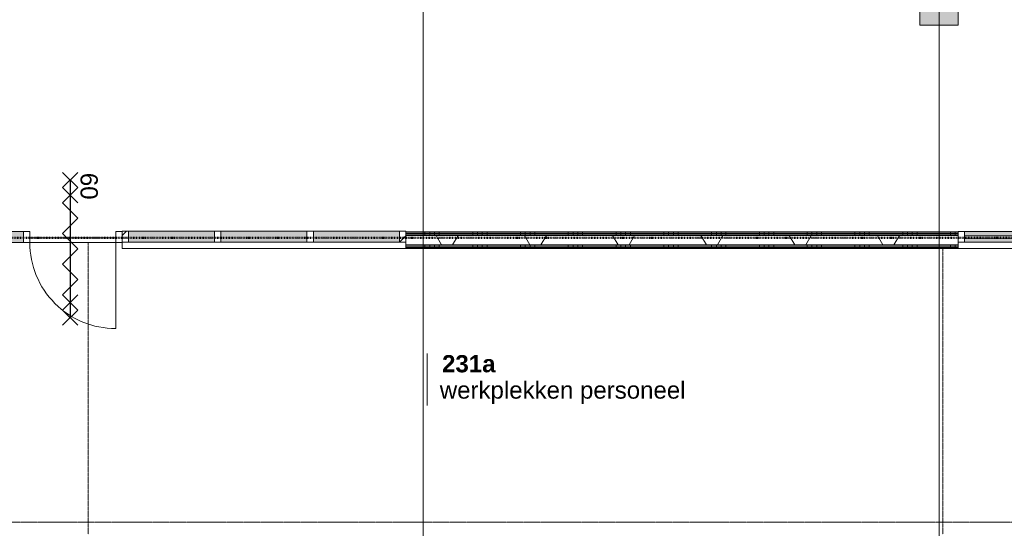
# Model space of a CAD drawing. Header units: millimetres. Extents: x -6115 to 78411, y -6358 to 59618.
# Tile 22 of 99: x 22779 to 33083, y 10737 to 16056. Entities that reach past the tile are written whole.
import ezdxf

# ---------------------------------------------------------------- set-up
doc = ezdxf.new("R2010")
doc.units = ezdxf.units.MM
for name, pattern in [('Dash', [6.35, 3.175, -3.175]), ('Dash dot', [15.875, 6.349999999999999, -4.7625, 0, -4.7625]), ('stramien', [22.224999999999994, 12.7, -3.174999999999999, 3.174999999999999, -3.174999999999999])]:
    doc.linetypes.add(name, pattern=pattern)
for name, color, linetype, lineweight in [('00_Algemeen', 7, 'Continuous', 35), ('22_Metselwerk', 7, 'Continuous', 9), ('25_Metaalconstructiewerk', 7, 'Continuous', 9), ('30_Kozijnen-ramen-deuren', 7, 'Continuous', 9)]:
    doc.layers.add(name, color=color, linetype=linetype, lineweight=lineweight)
doc.styles.add('Arial_1', font='arial.ttf', dxfattribs={"height": 180})
doc.styles.add('Arial_B', font='arialbd.ttf', dxfattribs={"height": 179.9999999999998})
pattern_1 = [(90, (32518.74999999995, 13662.50000000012), (-500, -1.856762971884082e-12), []), (90, (32568.74999999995, 13662.50000000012), (-500, -1.856762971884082e-12), []), (90, (32618.74999999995, 13662.50000000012), (-500, -1.856762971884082e-12), []), (90, (32668.74999999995, 13662.50000000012), (-500, -1.856762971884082e-12), [])]
pattern_2 = [(225, (25335, 13750), (212.1320343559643, -212.1320343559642), [])]

# ---------------------------------------------------------------- blocks, each defined once
blk = doc.blocks.new('Direct Shape - 2410-10368 v1 - IFC-model constructie _zonder onderbouw_ _MM21228_-1202359-02 tweede verdieping overzicht')
at = {"layer": '25_Metaalconstructiewerk'}
blk.add_hatch(color=256, dxfattribs=at).paths.add_polyline_path([(32200.00000000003, 16000.00000000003), (32600.00000000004, 16000.00000000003), (32600.00000000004, 16400.00000000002), (32200.00000000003, 16400.00000000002), (32200.00000000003, 16031.27937539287)])
for p, q in [((32600, 16400), (32200, 16400)), ((32200, 16400), (32200, 16000)), ((32600, 16000), (32600, 16400)), ((32200, 16000), (32600, 16000))]:
    blk.add_line(p, q, dxfattribs=at)
blk = doc.blocks.new('Direct Shape - NLRS_28_SC_TLB_kolom vierkant prefab_gen_AT_kolom vierkant_gen_lxb 400x400_800414-1202360-02 tweede verdieping overzicht')
blk.add_blockref('Direct Shape - 2410-10368 v1 - IFC-model constructie _zonder onderbouw_ _MM21228_-1202359-02 tweede verdieping overzicht', (0, 0))
blk = doc.blocks.new('2410-10368 v1 - IFC-model constructie _zonder onderbouw_ _MM21228__ifc-1-02 tweede verdieping overzicht')
at = {"layer": '25_Metaalconstructiewerk', "lineweight": 9}
blk.add_blockref('Direct Shape - NLRS_28_SC_TLB_kolom vierkant prefab_gen_AT_kolom vierkant_gen_lxb 400x400_800414-1202360-02 tweede verdieping overzicht', (0, 0), dxfattribs=at)
blk = doc.blocks.new('32_AEE_VO_FIX_Binnendeuren - D_1800x2533_deur_zijlicht rechts 900 meranti negge 63-8441725-02 tweede verdieping overzicht')
at = {"layer": '30_Kozijnen-ramen-deuren', "true_color": 0xc0c0c0}
h = blk.add_hatch(dxfattribs=at)
h.set_pattern_fill('FP_357', color=9, style=0, pattern_type=2)
h.set_pattern_definition([(225, (23334, 13750), (212.1320343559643, -212.1320343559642), [])])
h.paths.add_polyline_path([(-450.0000000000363, 24.50000000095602), (-517.0000000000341, 24.50000000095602), (-517.0000000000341, -89.49999999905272), (-450.0000000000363, -89.49999999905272), (-450.0000000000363, -62.94019106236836)])
h.paths.add_polyline_path([(1483.999999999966, 24.50000000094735), (1416.999999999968, 24.50000000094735), (1416.999999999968, -89.49999999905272), (1483.999999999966, -88.99999999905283), (1483.999999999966, -50.00000000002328)])
at = {"layer": '30_Kozijnen-ramen-deuren', "true_color": 0xc5c7c4}
blk.add_hatch(color=9, dxfattribs=at).paths.add_polyline_path([(516.9999999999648, 24.50000000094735), (516.9999999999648, -89.49999999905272), (1416.999999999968, -89.49999999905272), (1416.999999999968, 24.50000000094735)])
at = {"layer": '30_Kozijnen-ramen-deuren'}
for p, q in [((-450.0000000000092, 24.50000000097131), (-517.0000000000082, 24.50000000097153)), ((-517.0000000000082, 24.50000000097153), (-517.0000000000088, -89.49999999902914)), ((449.999999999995, 24.50000000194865), (-450.000000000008, 24.50000000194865)), ((-450.000000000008, 24.50000000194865), (-450.000000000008, -25.49999999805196)), ((-450.0000000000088, -89.4999999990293), (-450.0000000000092, 24.50000000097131)), ((449.999999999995, -25.49999999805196), (449.999999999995, 24.50000000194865)), ((516.9999999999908, 24.50000000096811), (449.9999999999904, 24.50000000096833)), ((449.9999999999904, 24.50000000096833), (449.9999999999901, -89.49999999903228)), ((1416.999999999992, 24.50000000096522), (516.9999999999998, 24.50000000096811)), ((516.9999999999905, -89.4999999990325), (516.9999999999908, 24.50000000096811)), ((1416.999999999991, 24.50000000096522), (1416.999999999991, -89.49999999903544)), ((1483.999999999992, 24.50000000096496), (1416.999999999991, 24.50000000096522)), ((-517.0000000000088, -89.49999999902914), (-450.0000000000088, -89.4999999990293)), ((-450.000000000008, -25.49999999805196), (449.999999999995, -25.49999999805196)), ((449.9999999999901, -89.49999999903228), (516.9999999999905, -89.4999999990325)), ((516.9999999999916, -89.49999999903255), (1416.999999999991, -89.4999999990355)), ((1416.999999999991, -89.49999999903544), (1483.999999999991, -89.49999999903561)), ((1483.999999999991, -88.9999999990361), (1483.999999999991, -87.50000000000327))]:
    blk.add_line(p, q, dxfattribs=at)
blk = doc.blocks.new('32_AEE_VO_FIX_Binnenramen - 32_AEE_kozijn hout 3-delig 900x1800 meranti-8441726-02 tweede verdieping overzicht')
at = {"layer": '30_Kozijnen-ramen-deuren', "true_color": 0xc0c0c0}
h = blk.add_hatch(dxfattribs=at)
h.set_pattern_fill('FP_358', color=9, style=0, pattern_type=2)
h.set_pattern_definition(pattern_2)
h.paths.add_polyline_path([(-1417.000000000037, 19.49999999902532), (-1484.000000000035, 19.49999999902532), (-1484.000000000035, -94.50000000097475), (-1417.000000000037, -94.50000000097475), (-1417.000000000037, -50.00000000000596)])
h.paths.add_polyline_path([(1416.999999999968, 19.49999999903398), (1416.999999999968, -94.50000000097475), (1483.999999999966, -94.50000000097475), (1483.999999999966, 19.49999999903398)])
at = {"layer": '30_Kozijnen-ramen-deuren', "true_color": 0xc5c7c4}
h = blk.add_hatch(color=9, dxfattribs=at)
h.paths.add_polyline_path([(-83.792216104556, 19.49999999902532), (-450.0000000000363, 19.49999999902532), (-450.0000000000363, -94.50000000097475), (449.999999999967, -94.50000000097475), (449.999999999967, 19.49999999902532)])
h.paths.add_polyline_path([(516.9999999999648, 19.49999999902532), (516.9999999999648, -94.50000000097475), (1416.999999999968, -94.50000000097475), (1416.999999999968, 19.49999999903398)])
h.paths.add_polyline_path([(-517.0000000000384, 19.49999999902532), (-1417.000000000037, 19.49999999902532), (-1417.000000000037, -94.50000000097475), (-517.0000000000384, -94.50000000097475), (-517.0000000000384, -62.94019106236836)])
at = {"layer": '30_Kozijnen-ramen-deuren', "true_color": 0xc0c0c0}
h = blk.add_hatch(dxfattribs=at)
h.set_pattern_fill('FP_358', color=9, style=0, pattern_type=2)
h.set_pattern_definition(pattern_2)
h.paths.add_polyline_path([(516.9999999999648, 19.49999999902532), (449.999999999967, 19.49999999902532), (449.999999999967, -94.50000000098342), (516.9999999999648, -94.50000000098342), (516.9999999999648, -62.94019106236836)])
at = {"layer": '30_Kozijnen-ramen-deuren'}
for p, q in [((-1484.000000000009, 19.49999999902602), (-1417.000000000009, 19.49999999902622)), ((-1417.000000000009, 19.49999999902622), (-1417.000000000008, -94.50000000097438)), ((-1417.000000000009, 19.49999999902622), (-517.0000000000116, 19.49999999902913)), ((-517.0000000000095, 19.49999999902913), (-450.0000000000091, 19.49999999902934)), ((-517.0000000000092, -94.50000000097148), (-517.0000000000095, 19.49999999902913)), ((-450.0000000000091, 19.49999999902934), (-450.0000000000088, -94.50000000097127)), ((-450.0000000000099, 19.49999999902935), (449.9999999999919, 19.49999999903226)), ((449.9999999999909, 19.49999999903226), (516.9999999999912, 19.49999999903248)), ((449.9999999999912, -94.50000000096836), (449.9999999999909, 19.49999999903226)), ((516.9999999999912, 19.49999999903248), (516.9999999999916, -94.50000000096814)), ((516.9999999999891, 19.49999999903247), (1416.99999999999, 19.49999999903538)), ((1416.999999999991, 19.49999999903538), (1483.999999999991, 19.49999999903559)), ((1416.999999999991, -94.50000000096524), (1416.999999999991, 19.49999999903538)), ((1483.999999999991, 19.49999999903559), (1483.999999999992, -94.500000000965)), ((-1484.000000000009, -94.50000000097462), (-1484.000000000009, -87.50000000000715)), ((-1417.000000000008, -94.50000000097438), (-1484.000000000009, -94.50000000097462)), ((-1417.000000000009, -94.50000000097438), (-517.0000000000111, -94.50000000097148)), ((-450.0000000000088, -94.50000000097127), (-517.0000000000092, -94.50000000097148)), ((-450.0000000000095, -94.50000000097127), (449.9999999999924, -94.50000000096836)), ((516.9999999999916, -94.50000000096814), (449.9999999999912, -94.50000000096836)), ((516.9999999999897, -94.50000000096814), (1416.999999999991, -94.50000000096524)), ((1483.999999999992, -94.500000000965), (1416.999999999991, -94.50000000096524))]:
    blk.add_line(p, q, dxfattribs=at)
blk = doc.blocks.new('System Panel - 32_AEE_glas-3113886-02 tweede verdieping overzicht')
at = {"layer": '30_Kozijnen-ramen-deuren'}
for p, q in [((459.7999999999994, 12.49999999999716), (-459.7999999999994, 12.49999999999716)), ((-459.7999999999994, 12.49999999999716), (-459.7999999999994, -12.50000000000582)), ((459.7999999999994, -12.50000000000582), (459.7999999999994, 12.49999999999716)), ((-459.7999999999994, -12.50000000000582), (459.7999999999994, -12.50000000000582))]:
    blk.add_line(p, q, dxfattribs=at)
blk = doc.blocks.new('Rectangular Mullion - 31_AEE_meranti_BxD_67x114mm-5903752-02 tweede verdieping overzicht')
at = {"layer": '30_Kozijnen-ramen-deuren', "true_color": 0xc5c7c4}
h = blk.add_hatch(color=9, dxfattribs=at)
h.paths.add_polyline_path([(32670.21810085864, 13728.00000000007), (33586.60000127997, 13728.00000000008), (33586.60000127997, 13772.50000000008), (32667.00000127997, 13772.50000000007), (32667.00000127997, 13728.00000000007)])
h.paths.add_polyline_path([(32670.21810085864, 13797.50000000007), (33586.60000127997, 13797.50000000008), (33586.60000127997, 13842.00000000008), (32667.00000127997, 13842.00000000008), (32667.00000127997, 13797.50000000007)])
at = {"layer": '30_Kozijnen-ramen-deuren'}
for p, q in [((33586.60000127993, 13842.00000000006), (32667.00000127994, 13842.00000000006)), ((33586.60000127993, 13728.00000000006), (32667.00000127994, 13728.00000000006))]:
    blk.add_line(p, q, dxfattribs=at)
blk = doc.blocks.new('Rectangular Mullion - 31_AEE_meranti_BxD_67x114mm-5903758-02 tweede verdieping overzicht')
at = {"layer": '30_Kozijnen-ramen-deuren'}
for p, q in [((0, 57.00000000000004), (-67.00000000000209, 57.00000000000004)), ((-67.00000000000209, 57.00000000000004), (-67.00000000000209, -57.00000000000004)), ((0, -57.00000000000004), (0, 57.00000000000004)), ((-67.00000000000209, -57.00000000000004), (0, -57.00000000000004))]:
    blk.add_line(p, q, dxfattribs=at)
blk = doc.blocks.new('30_AEE_VO_draairichting - 30_AEE_VO_draairichting-8193441-02 tweede verdieping overzicht')
at = {"layer": '30_Kozijnen-ramen-deuren'}
blk.add_line((-449.9999999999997, 900.0000000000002), (-450.000000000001, 2.707167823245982e-12), dxfattribs=at)
blk.add_arc((-450.0000000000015, 1.294964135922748e-13), 900.0000000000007, 359.9999999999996, 89.99999999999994, dxfattribs=at)
blk = doc.blocks.new('00_AEE_tag_ruimte_klein - Naam _ nummer-752176-02 tweede verdieping overzicht')
at = {"layer": '00_Algemeen', "lineweight": 9}
for p, q in [((-8.061367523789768, 7.17187458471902), (-8.061367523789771, 4.245320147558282)), ((-8.061367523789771, 4.468011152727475), (-8.061367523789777, 1.717841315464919))]:
    blk.add_line(p, q, dxfattribs=at)

msp = doc.modelspace()

# ---------------------------------------------------------------- hatches: boundary and pattern name
at = {"layer": '22_Metselwerk'}
h = msp.add_hatch(dxfattribs=at)
h.set_pattern_fill('FP_235', color=256, angle=90.00000000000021, style=0, pattern_type=2)
h.set_pattern_definition(pattern_1)
h.paths.add_polyline_path([(42987.50000128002, 13800.00000000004), (42987.50000128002, 13812.50000000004), (42902.00000127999, 13812.50000000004), (42902.00000127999, 13800.00000000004), (42943.07143578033, 13800.00000000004)])
h.paths.add_polyline_path([(38000.00000127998, 13800.00000000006), (38000.00000127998, 13812.50000000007), (37600.00000127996, 13812.50000000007), (37600.00000127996, 13800.00000000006)])
h.paths.add_polyline_path([(32600.00000127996, 13800.00000000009), (32600.00000127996, 13812.50000000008), (26819.00000127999, 13812.50000000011), (26819.00000127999, 13800.0000000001), (30253.07613970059, 13800.00000000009)])
h.paths.add_polyline_path([(21850.00000127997, 13800.00000000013), (21850.00000127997, 13812.50000000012), (21637.50000128, 13812.50000000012), (21637.50000128, 13800.00000000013), (21793.07927564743, 13800.00000000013)])
h = msp.add_hatch(dxfattribs=at)
h.set_pattern_fill('FP_235', color=256, angle=90.00000000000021, style=0, pattern_type=2)
h.set_pattern_definition(pattern_1)
h.paths.add_polyline_path([(42987.50000128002, 13825.00000000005), (42987.50000128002, 13837.50000000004), (42902.00000127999, 13837.50000000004), (42902.00000127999, 13825.00000000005)])
h.paths.add_polyline_path([(38000.00000127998, 13825.00000000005), (38000.00000127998, 13837.50000000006), (37600.00000127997, 13837.50000000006), (37600.00000127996, 13825.00000000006)])
h.paths.add_polyline_path([(32600.00000127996, 13825.00000000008), (32600.00000127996, 13837.50000000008), (26819.00000127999, 13837.5000000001), (26819.00000127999, 13825.0000000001), (30253.07613970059, 13825.00000000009)])
h.paths.add_polyline_path([(21650.00000128, 13825.00000000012), (21850.00000127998, 13825.00000000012), (21850.00000127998, 13837.50000000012), (21650.00000128, 13837.50000000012)])
h = msp.add_hatch(dxfattribs=at)
h.set_pattern_fill('FP_235', color=256, angle=90.00000000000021, style=0, pattern_type=2)
h.set_pattern_definition(pattern_1)
h.paths.add_polyline_path([(42987.50000128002, 13812.50000000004), (42987.50000128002, 13825.00000000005), (42902.00000127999, 13825.00000000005), (42902.00000127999, 13812.50000000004), (42943.07143578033, 13812.50000000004)])
h.paths.add_polyline_path([(37600.00000127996, 13812.50000000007), (38000.00000127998, 13812.94019106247), (38000.00000127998, 13825.00000000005), (37600.00000127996, 13825.00000000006), (37600.00000127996, 13812.94019106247)])
h.paths.add_polyline_path([(32600.00000127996, 13812.50000000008), (32600.00000127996, 13825.00000000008), (26819.00000127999, 13825.0000000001), (26819.00000127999, 13812.50000000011), (30253.07613970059, 13812.50000000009)])
h.paths.add_polyline_path([(21793.07927564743, 13812.50000000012), (21850.00000127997, 13812.94019106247), (21850.00000127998, 13825.00000000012), (21650.00000128, 13825.00000000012), (21650.00000128, 13812.50000000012)])
h = msp.add_hatch(dxfattribs=at)
h.set_pattern_fill('FP_2', color=256, angle=59.99999999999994, style=0, pattern_type=2)
h.set_pattern_definition([(59.99999999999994, (0, 0), (-692.8203230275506, 400.0000000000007), []), (119.9999999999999, (0, 0), (-692.8203230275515, -399.9999999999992), [])])
h.paths.add_polyline_path([(43012.50000128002, 13700.00000000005), (43012.50000128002, 13800.00000000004), (42902.00000127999, 13800.00000000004), (42902.00000127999, 13700.00000000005), (43000.00000128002, 13700.00000000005)])
h.paths.add_polyline_path([(38000.00000127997, 13700.00000000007), (38000.00000127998, 13800.00000000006), (37600.00000127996, 13800.00000000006), (37600.00000127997, 13700.00000000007)])
h.paths.add_polyline_path([(32600.00000127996, 13700.00000000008), (32600.00000127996, 13800.00000000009), (26819.00000127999, 13800.0000000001), (26819.00000127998, 13700.00000000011), (30253.07613970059, 13700.00000000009)])
h.paths.add_polyline_path([(21637.50000128, 13700.00000000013), (21850.00000127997, 13700.00000000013), (21850.00000127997, 13800.00000000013), (21625.00000128, 13800.00000000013), (21625.00000128, 13700.00000000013)])
h = msp.add_hatch(dxfattribs=at)
h.set_pattern_fill('FP_235', color=256, angle=90.00000000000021, style=0, pattern_type=2)
h.set_pattern_definition(pattern_1)
h.paths.add_polyline_path([(43000.00000128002, 13687.50000000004), (43000.00000128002, 13700.00000000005), (42902.00000127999, 13700.00000000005), (42902.00000127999, 13687.50000000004), (42987.50000128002, 13687.50000000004)])
h.paths.add_polyline_path([(38000.00000127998, 13687.50000000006), (38000.00000127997, 13700.00000000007), (37600.00000127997, 13700.00000000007), (37600.00000127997, 13687.50000000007)])
h.paths.add_polyline_path([(32600.00000127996, 13687.50000000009), (32600.00000127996, 13700.00000000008), (26819.00000127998, 13700.00000000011), (26819.00000127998, 13687.50000000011), (30253.07613970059, 13687.50000000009)])
h.paths.add_polyline_path([(21793.07927564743, 13687.50000000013), (21850.00000127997, 13687.50000000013), (21850.00000127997, 13700.00000000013), (21650.00000128, 13700.00000000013), (21650.00000128, 13687.50000000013)])
h = msp.add_hatch(dxfattribs=at)
h.set_pattern_fill('FP_235', color=256, angle=90.00000000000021, style=0, pattern_type=2)
h.set_pattern_definition(pattern_1)
h.paths.add_polyline_path([(42943.07143578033, 13675.00000000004), (42987.50000128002, 13675.00000000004), (42987.50000128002, 13687.50000000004), (42902.00000127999, 13687.50000000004), (42902.00000127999, 13675.00000000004)])
h.paths.add_polyline_path([(37600.00000127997, 13675.00000000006), (38000.00000127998, 13675.00000000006), (38000.00000127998, 13687.50000000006), (37600.00000127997, 13687.50000000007)])
h.paths.add_polyline_path([(32600.00000127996, 13675.00000000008), (32600.00000127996, 13687.50000000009), (26819.00000127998, 13687.50000000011), (26819.00000127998, 13675.00000000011), (30253.07613970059, 13675.00000000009)])
h.paths.add_polyline_path([(21850.00000127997, 13675.00000000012), (21850.00000127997, 13687.50000000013), (21650.00000128, 13687.50000000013), (21650.00000128, 13675.00000000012), (21793.07927564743, 13675.00000000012)])
h = msp.add_hatch(dxfattribs=at)
h.set_pattern_fill('FP_235', color=256, angle=90.00000000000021, style=0, pattern_type=2)
h.set_pattern_definition(pattern_1)
h.paths.add_polyline_path([(42987.50000128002, 13662.50000000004), (42987.50000128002, 13675.00000000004), (42902.00000127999, 13675.00000000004), (42902.00000127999, 13662.50000000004), (42943.07143578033, 13662.50000000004)])
h.paths.add_polyline_path([(38000.00000127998, 13662.50000000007), (38000.00000127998, 13675.00000000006), (37600.00000127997, 13675.00000000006), (37600.00000127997, 13662.50000000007)])
h.paths.add_polyline_path([(32600.00000127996, 13662.50000000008), (32600.00000127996, 13675.00000000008), (26819.00000127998, 13675.00000000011), (26819.00000127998, 13662.5000000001), (30253.07613970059, 13662.50000000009)])
h.paths.add_polyline_path([(21793.07927564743, 13662.50000000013), (21850.00000127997, 13662.50000000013), (21850.00000127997, 13675.00000000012), (21650.00000128, 13675.00000000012), (21650.00000128, 13662.50000000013)])

# ---------------------------------------------------------------- linework, layer by layer
at = {"layer": '00_Algemeen', "color": 150, "linetype": 'stramien', "lineweight": 9, "true_color": 0x0080ff}
for p, q in [((27000.00000255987, -4950.130310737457), (27000.00000255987, 59018.27483197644)), ((32399.95278978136, -4950.130310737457), (32399.95278978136, 59018.27483197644)), ((77811.40639914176, 10800.00000128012), (-5515.347127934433, 10800.00000128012))]:
    msp.add_line(p, q, dxfattribs=at)
at = {"layer": '00_Algemeen', "color": 96, "lineweight": 25, "true_color": 0x008000}
for p, q in [((23227.00000127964, 14299.81941597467), (23387.00000128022, 14459.81941597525)), ((23227.00000127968, 14459.81941597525), (23387.00000128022, 14299.81941597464)), ((23307.00000127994, 14379.81941597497), (23307.00000127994, 12939.81941596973)), ((23227.00000127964, 14139.81941597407), (23387.00000128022, 14299.81941597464)), ((23227.00000127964, 14299.81941597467), (23387.0000012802, 14139.81941597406)), ((23387.00000128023, 13979.81941597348), (23227.00000127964, 14139.81941597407)), ((23227.00000127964, 13819.8194159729), (23387.00000128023, 13979.81941597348)), ((23387.00000128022, 13659.81941597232), (23227.00000127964, 13819.8194159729)), ((23227.00000127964, 13499.81941597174), (23387.00000128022, 13659.81941597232)), ((23387.00000128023, 13339.81941597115), (23227.00000127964, 13499.81941597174)), ((23227.00000127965, 13179.81941597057), (23387.00000128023, 13339.81941597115)), ((23387.00000128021, 13019.81941597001), (23227.00000127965, 13179.81941597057)), ((23227.00000127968, 13019.81941597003), (23387.00000128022, 13179.81941597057)), ((23227.00000127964, 12859.81941596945), (23387.00000128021, 13019.81941597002)), ((23227.00000127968, 13019.81941597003), (23387.00000128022, 12859.81941596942))]:
    msp.add_line(p, q, dxfattribs=at)
at = {"layer": '00_Algemeen', "color": 96, "linetype": 'Dash dot', "lineweight": 50, "true_color": 0x008000}
msp.add_line((43030.00000127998, 13775.00000000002), (21600.00000127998, 13775.00000000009), dxfattribs=at)
at = {"layer": '00_Algemeen', "linetype": 'Dash', "lineweight": 9}
for p, q in [((23495.00000127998, 10673.99999999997), (23495.00000127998, 13725.49999999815)), ((32437.50000127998, 10673.99909250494), (32437.50000127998, 13662.50000000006))]:
    msp.add_line(p, q, dxfattribs=at)
at = {"layer": '22_Metselwerk'}
for p, q in [((32600.00000127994, 13837.50000000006), (26819.00000127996, 13837.50000000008)), ((26819.00000127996, 13837.50000000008), (26819.00000127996, 13800.00000000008)), ((26819.00000127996, 13825.00000000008), (32600.00000127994, 13825.00000000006)), ((26819.00000127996, 13812.50000000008), (32600.00000127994, 13812.50000000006)), ((32600.00000127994, 13800.00000000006), (32600.00000127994, 13837.50000000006)), ((23851.00000127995, 13725.49999999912), (23851.00000127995, 13662.5000000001)), ((23851.00000127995, 13662.5000000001), (38000.00000127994, 13662.50000000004)), ((26819.00000127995, 13700.00000000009), (26819.00000127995, 13662.50000000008)), ((26819.00000127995, 13687.50000000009), (32600.00000127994, 13687.50000000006)), ((26819.00000127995, 13675.00000000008), (32600.00000127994, 13675.00000000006)), ((32600.00000127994, 13662.50000000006), (32600.00000127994, 13700.00000000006))]:
    msp.add_line(p, q, dxfattribs=at)
at = {"layer": '22_Metselwerk', "lineweight": 18}
for p, q in [((26819.00000127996, 13800.00000000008), (26819.00000127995, 13700.00000000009)), ((26819.00000127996, 13800.00000000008), (32600.00000127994, 13800.00000000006)), ((32600.00000127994, 13700.00000000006), (32600.00000127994, 13800.00000000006)), ((26819.00000127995, 13700.00000000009), (32600.00000127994, 13700.00000000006))]:
    msp.add_line(p, q, dxfattribs=at)

# ---------------------------------------------------------------- block references
at = {"lineweight": 5}
msp.add_blockref('2410-10368 v1 - IFC-model constructie _zonder onderbouw_ _MM21228__ifc-1-02 tweede verdieping overzicht', (0, 0), dxfattribs=at)
at = {"layer": '00_Algemeen', "lineweight": 9, "xscale": 99.99999999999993, "yscale": 99.99999999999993, "zscale": 99.99999999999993}
msp.add_blockref('00_AEE_tag_ruimte_klein - Naam _ nummer-752176-02 tweede verdieping overzicht', (27847.5380514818, 11848.55781443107), dxfattribs=at)
at = {"layer": '30_Kozijnen-ramen-deuren', "rotation": 180}
for name, p in [('32_AEE_VO_FIX_Binnendeuren - D_1800x2533_deur_zijlicht rechts 900 meranti negge 63-8441725-02 tweede verdieping overzicht', (23334.00000127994, 13750.0000000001)), ('32_AEE_VO_FIX_Binnenramen - 32_AEE_kozijn hout 3-delig 900x1800 meranti-8441726-02 tweede verdieping overzicht', (25335.00000127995, 13750.00000000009)), ('Rectangular Mullion - 31_AEE_meranti_BxD_67x114mm-5903758-02 tweede verdieping overzicht', (32600.00000127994, 13785.00000000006)), ('30_AEE_VO_draairichting - 30_AEE_VO_draairichting-8193441-02 tweede verdieping overzicht', (23334.00000127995, 13725.49999999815))]:
    msp.add_blockref(name, p, dxfattribs=at)
at = {"layer": '30_Kozijnen-ramen-deuren'}
for name, p in [('Rectangular Mullion - 31_AEE_meranti_BxD_67x114mm-5903752-02 tweede verdieping overzicht', (0, 0)), ('System Panel - 32_AEE_glas-3113886-02 tweede verdieping overzicht', (33126.80000127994, 13785.00000000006))]:
    msp.add_blockref(name, p, dxfattribs=at)

# ---------------------------------------------------------------- texts
at = {"layer": '00_Algemeen', "lineweight": 18, "insert": (23595.44604961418, 14454.98020709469), "char_height": 180, "width": 336.70875, "attachment_point": 1, "rotation": 270.0000000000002, "style": 'Arial_1'}
msp.add_mtext('60', dxfattribs=at)
at = {"layer": '00_Algemeen', "lineweight": 9, "char_height": 179.9999999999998, "attachment_point": 1}
for s, insert, width, style in [('231a', (27198.85496294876, 12548.52983266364), 673.4174999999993, 'Arial_B'), ('werkplekken personeel', (27174.93812619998, 12272.96846108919), 3006.328124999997, 'Arial_1')]:
    msp.add_mtext(s, dxfattribs=dict(at, insert=insert, width=width, style=style))

doc.saveas('drawing.dxf')
